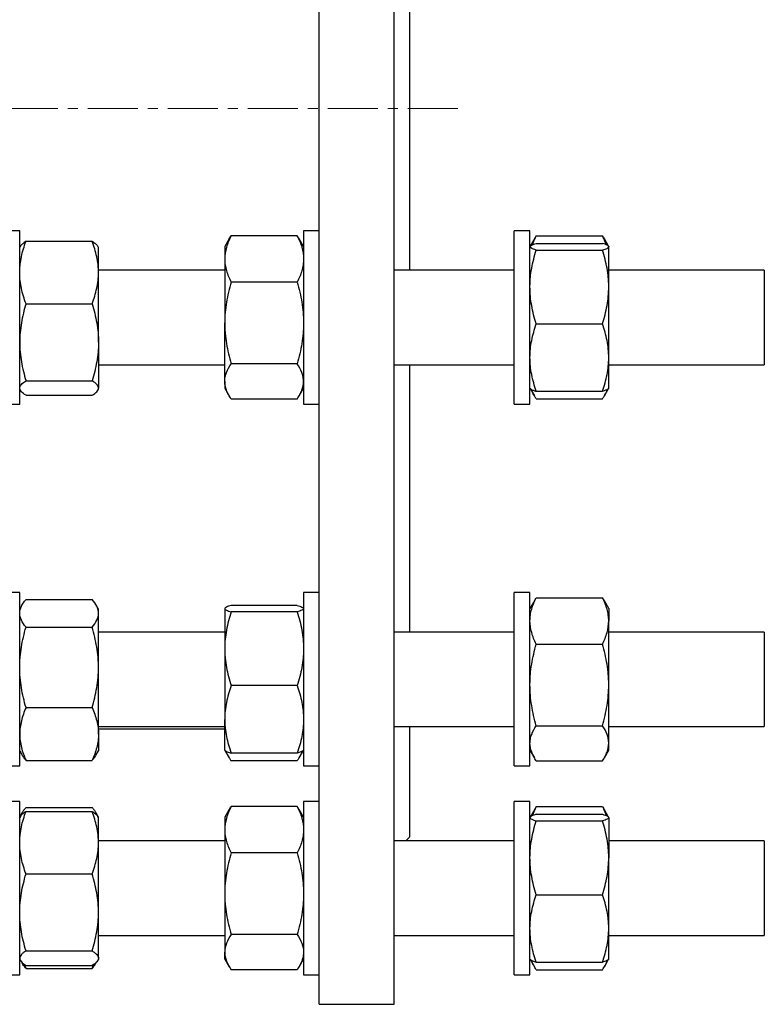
# Model space of a CAD drawing. Header units: millimetres. Extents: x 19 to 951, y 36 to 957.
# Tile 7 of 9: x 762 to 951, y 493 to 743. Entities that reach past the tile are written whole.
import ezdxf

# ---------------------------------------------------------------- set-up
doc = ezdxf.new("R2010")
doc.units = ezdxf.units.MM
doc.linetypes.add('CENTERX2', pattern=[20.32, 12.7, -2.54, 2.54, -2.54])
doc.layers.add('FORMAT', color=7, linetype='Continuous')

msp = doc.modelspace()

# ---------------------------------------------------------------- linework, layer by layer
at = {"color": 7, "linetype": 'Continuous', "lineweight": 25}
for p, q in [((837.58, 720.02), (837.58, 947.52)), ((856.58, 720.02), (856.58, 947.52)), ((860.58, 720.02), (860.58, 761.08)), ((837.58, 492.52), (837.58, 720.02)), ((856.58, 492.52), (856.58, 720.02)), ((860.58, 678.96), (860.58, 720.02)), ((761.51, 688.96), (757.51, 688.96)), ((761.51, 644.96), (761.51, 688.96)), ((814.71, 686.92), (815.18, 687.69)), ((831.97, 687.69), (815.18, 687.69)), ((832.45, 686.92), (831.97, 687.69)), ((837.58, 688.96), (833.58, 688.96)), ((833.58, 688.96), (833.58, 646.6)), ((891.08, 688.96), (887.08, 688.96)), ((887.08, 671.17), (887.08, 688.96)), ((891.08, 671.17), (891.08, 688.96)), ((892.68, 687.68), (909.47, 687.68)), ((763.12, 686.29), (779.91, 686.29)), ((814.7, 686.92), (813.58, 684.96)), ((833.58, 684.96), (832.45, 686.92)), ((892.19, 686.9), (891.13, 685.06)), ((892.68, 685.73), (909.47, 685.73)), ((911.02, 685.06), (909.96, 686.9)), ((761.68, 685.03), (761.51, 684.74)), ((781.51, 684.74), (781.35, 685.03)), ((781.51, 678.36), (781.51, 684.74)), ((813.58, 684.96), (813.58, 681.81)), ((891.11, 685.03), (891.08, 684.96)), ((892.68, 684.08), (909.47, 684.08)), ((911.08, 684.96), (911.04, 685.03)), ((911.08, 684.96), (911.08, 684.91)), ((911.08, 674.7), (911.08, 684.91)), ((813.58, 681.81), (813.58, 665.57)), ((813.58, 678.96), (781.51, 678.96)), ((781.51, 660.64), (781.51, 678.36)), ((887.08, 678.96), (856.58, 678.96)), ((950.58, 678.96), (911.08, 678.96)), ((950.58, 678.96), (950.58, 654.96)), ((831.97, 675.93), (815.18, 675.93)), ((911.08, 656.76), (911.08, 674.7)), ((763.12, 670.42), (779.91, 670.42)), ((887.08, 644.96), (887.08, 671.17)), ((891.08, 644.96), (891.08, 671.17)), ((813.58, 650.72), (813.58, 665.57)), ((892.68, 665.32), (909.47, 665.32)), ((781.51, 660.64), (781.51, 649.02)), ((831.97, 655.21), (815.18, 655.21)), ((911.08, 648.96), (911.08, 656.76)), ((781.51, 654.96), (813.58, 654.96)), ((856.58, 654.96), (887.08, 654.96)), ((860.58, 587.07), (860.58, 654.96)), ((911.08, 654.96), (950.58, 654.96)), ((763.12, 650.86), (779.91, 650.86)), ((813.58, 650.72), (813.58, 648.96)), ((761.51, 648.74), (761.68, 648.44)), ((781.35, 648.44), (781.51, 648.74)), ((781.51, 648.74), (781.51, 649.02)), ((813.58, 648.96), (814.71, 647.01)), ((832.45, 647.01), (833.58, 648.96)), ((891.08, 648.96), (891.11, 648.9)), ((891.11, 648.9), (892.19, 647.03)), ((892.68, 648.2), (909.47, 648.2)), ((909.96, 647.03), (911.04, 648.9)), ((911.04, 648.9), (911.08, 648.96)), ((763.12, 647.18), (779.91, 647.18)), ((831.97, 646.24), (815.18, 646.24)), ((833.58, 646.6), (833.58, 644.96)), ((892.68, 646.25), (909.47, 646.25)), ((757.51, 644.96), (761.51, 644.96)), ((833.58, 644.96), (837.58, 644.96)), ((887.08, 644.96), (891.08, 644.96)), ((761.51, 597.07), (757.51, 597.07)), ((761.51, 553.07), (761.51, 597.07)), ((763.12, 595.35), (779.91, 595.35)), ((837.58, 597.07), (833.58, 597.07)), ((833.58, 597.07), (833.58, 553.07)), ((891.08, 597.07), (887.08, 597.07)), ((887.08, 567.91), (887.08, 597.07)), ((891.08, 567.91), (891.08, 597.07)), ((892.2, 595), (892.68, 595.78)), ((892.68, 595.78), (909.47, 595.78)), ((909.96, 595), (909.47, 595.78)), ((762.17, 594.03), (761.51, 592.9)), ((781.51, 592.9), (780.86, 594.03)), ((781.51, 591.83), (781.51, 592.9)), ((813.61, 593.13), (813.58, 593.07)), ((813.58, 593.07), (813.58, 593.01)), ((813.58, 593.01), (813.58, 582.83)), ((831.97, 593.82), (815.18, 593.82)), ((833.58, 593.07), (833.54, 593.13)), ((892.19, 595), (891.08, 593.07)), ((911.08, 593.07), (909.96, 595)), ((911.08, 593.07), (911.08, 589.89)), ((781.51, 578.09), (781.51, 591.83)), ((831.97, 592.2), (815.18, 592.2)), ((763.12, 588.32), (779.91, 588.32)), ((911.08, 573.64), (911.08, 589.89)), ((813.58, 587.07), (781.51, 587.07)), ((887.08, 587.07), (856.58, 587.07)), ((950.58, 587.07), (911.08, 587.07)), ((950.58, 587.07), (950.58, 563.07)), ((813.58, 582.83), (813.58, 564.88)), ((892.68, 584), (909.47, 584)), ((781.51, 561.15), (781.51, 578.09)), ((831.97, 573.45), (815.18, 573.45)), ((911.08, 558.81), (911.08, 573.64)), ((763.12, 567.86), (779.91, 567.86)), ((887.08, 553.07), (887.08, 567.91)), ((891.08, 553.07), (891.08, 567.91)), ((781.51, 563.07), (813.58, 563.07)), ((813.58, 557.07), (813.58, 564.88)), ((856.58, 563.07), (887.08, 563.07)), ((860.58, 535.02), (860.58, 563.07)), ((892.68, 563.28), (909.47, 563.28)), ((911.08, 563.07), (950.58, 563.07)), ((781.51, 562.52), (813.58, 562.52)), ((781.51, 561.15), (781.51, 556.9)), ((911.08, 557.07), (911.08, 558.81)), ((761.51, 556.9), (762.17, 555.76)), ((780.86, 555.76), (781.51, 556.9)), ((813.58, 557.07), (813.61, 557.01)), ((813.61, 557.01), (814.7, 555.11)), ((831.97, 556.31), (815.18, 556.31)), ((832.45, 555.11), (833.55, 557.01)), ((833.55, 557.01), (833.58, 557.07)), ((891.08, 557.07), (892.2, 555.13)), ((909.96, 555.13), (911.08, 557.07)), ((757.51, 553.07), (761.51, 553.07)), ((763.12, 554.44), (779.91, 554.44)), ((831.97, 554.34), (815.18, 554.34)), ((833.58, 553.07), (837.58, 553.07)), ((887.08, 553.07), (891.08, 553.07)), ((892.68, 554.35), (909.47, 554.35)), ((761.51, 544.01), (757.51, 544.01)), ((761.51, 541.93), (761.51, 544.01)), ((831.97, 542.73), (815.18, 542.73)), ((837.58, 544.01), (833.58, 544.01)), ((833.58, 544.01), (833.58, 500.01)), ((891.08, 544.01), (887.08, 544.01)), ((887.08, 505.41), (887.08, 544.01)), ((891.08, 505.41), (891.08, 544.01)), ((892.68, 542.73), (909.47, 542.73)), ((761.51, 500.01), (761.51, 541.93)), ((762.17, 541.2), (761.51, 540.07)), ((761.69, 540.24), (761.51, 539.95)), ((763.12, 542.52), (779.91, 542.52)), ((763.12, 541.5), (779.91, 541.5)), ((781.51, 540.07), (780.86, 541.2)), ((781.51, 539.95), (781.34, 540.24)), ((814.7, 541.96), (813.58, 540.01)), ((833.58, 540.01), (832.45, 541.96)), ((892.19, 541.94), (891.13, 540.09)), ((892.68, 540.78), (909.47, 540.78)), ((911.03, 540.09), (909.96, 541.94)), ((781.51, 539.95), (781.51, 540.07)), ((781.51, 533.57), (781.51, 539.95)), ((813.58, 540.01), (813.58, 536.85)), ((891.11, 540.07), (891.08, 540.01)), ((892.68, 539.13), (909.47, 539.13)), ((911.08, 540.01), (911.04, 540.07)), ((911.08, 539.95), (911.08, 540.01)), ((911.08, 539.95), (911.08, 529.74)), ((813.58, 536.85), (813.58, 520.61)), ((813.58, 534.01), (781.51, 534.01)), ((781.51, 515.85), (781.51, 533.57)), ((887.08, 534.01), (856.58, 534.01)), ((859.56, 534.01), (860.58, 535.02)), ((950.58, 534.01), (911.08, 534.01)), ((950.58, 534.01), (950.58, 532.5)), ((831.97, 530.97), (815.18, 530.97)), ((950.58, 532.5), (950.58, 510.01)), ((911.08, 511.8), (911.08, 529.74)), ((763.12, 525.63), (779.91, 525.63)), ((813.58, 520.61), (813.58, 505.77)), ((892.68, 520.36), (909.47, 520.36)), ((781.51, 504.23), (781.51, 515.85)), ((831.97, 510.25), (815.18, 510.25)), ((911.08, 504.01), (911.08, 511.8)), ((781.51, 510.01), (813.58, 510.01)), ((856.58, 510.01), (887.08, 510.01)), ((911.08, 510.01), (950.58, 510.01)), ((763.12, 506.07), (779.91, 506.07)), ((813.58, 504.01), (813.58, 505.77)), ((887.08, 500.01), (887.08, 505.41)), ((891.08, 500.01), (891.08, 505.41)), ((761.51, 503.95), (761.69, 503.65)), ((761.96, 503.31), (762.17, 502.94)), ((763.12, 501.61), (762.67, 502.69)), ((779.91, 501.61), (780.36, 502.69)), ((780.86, 502.94), (781.07, 503.31)), ((781.34, 503.65), (781.51, 503.95)), ((781.51, 504.23), (781.51, 503.95)), ((813.58, 504.01), (814.7, 502.06)), ((832.45, 502.06), (833.58, 504.01)), ((891.08, 504.01), (891.11, 503.95)), ((891.11, 503.95), (892.19, 502.07)), ((892.68, 503.24), (909.47, 503.24)), ((909.96, 502.07), (911.04, 503.95)), ((911.04, 503.95), (911.08, 504.01)), ((763.12, 502.39), (779.91, 502.39)), ((763.12, 501.61), (779.91, 501.61)), ((831.97, 501.29), (815.18, 501.29)), ((892.68, 501.29), (909.47, 501.29)), ((757.51, 500.01), (761.51, 500.01)), ((833.58, 500.01), (837.58, 500.01)), ((887.08, 500.01), (891.08, 500.01)), ((837.58, 492.52), (856.58, 492.52))]:
    msp.add_line(p, q, dxfattribs=at)
for points, knots in [([(815.18, 687.69), (814.69, 686.72), (814.29, 685.76), (813.73, 683.8), (813.58, 682.81), (813.58, 681.81)], [0, 0, 0, 0, 0.5, 0.5, 1, 1, 1, 1]), ([(831.97, 687.69), (832.46, 686.72), (832.86, 685.76), (833.42, 683.8), (833.58, 682.81), (833.58, 681.81)], [0, 0, 0, 0, 0.5, 0.5, 1, 1, 1, 1]), ([(891.72, 685.42), (891.77, 685.57), (891.92, 686.03), (892.24, 686.78), (892.54, 687.38), (892.68, 687.68)], [0, 0, 0, 0, 0.19818, 0.599141, 1, 1, 1, 1]), ([(892.68, 687.68), (892.52, 687.44), (892.35, 687.18), (892.21, 686.92), (892.2, 686.9)], [0, 0, 0, 0, 0.921423, 1, 1, 1, 1]), ([(910.43, 685.42), (910.38, 685.57), (910.23, 686.03), (909.91, 686.78), (909.62, 687.38), (909.47, 687.68)], [0, 0, 0, 0, 0.19818, 0.599141, 1, 1, 1, 1]), ([(909.47, 687.68), (909.63, 687.44), (909.81, 687.18), (909.95, 686.92), (909.96, 686.9)], [0, 0, 0, 0, 0.921423, 1, 1, 1, 1]), ([(761.51, 678.36), (761.51, 678.69), (761.52, 679.03), (761.56, 679.7), (761.59, 680.04), (761.7, 681.04), (761.81, 681.71), (762.23, 683.69), (762.63, 685), (763.12, 686.29)], [0, 0, 0, 0, 0.125, 0.125, 0.25, 0.25, 0.5, 0.5, 1, 1, 1, 1]), ([(763.12, 686.29), (762.97, 686.19), (762.66, 685.99), (762.26, 685.69), (761.95, 685.39), (761.75, 685.17), (761.7, 685.04), (761.69, 685.02)], [0, 0, 0, 0, 0.238547, 0.477162, 0.715652, 0.958646, 1, 1, 1, 1]), ([(781.51, 678.36), (781.51, 678.69), (781.51, 679.03), (781.47, 679.7), (781.44, 680.04), (781.33, 681.04), (781.22, 681.71), (780.8, 683.69), (780.4, 685), (779.91, 686.29)], [0, 0, 0, 0, 0.125, 0.125, 0.25, 0.25, 0.5, 0.5, 1, 1, 1, 1]), ([(779.91, 686.29), (780.06, 686.19), (780.37, 685.99), (780.77, 685.69), (781.08, 685.39), (781.28, 685.17), (781.33, 685.04), (781.34, 685.02)], [0, 0, 0, 0, 0.238547, 0.4771616, 0.7156518, 0.958646, 1, 1, 1, 1]), ([(891.08, 684.91), (891.08, 684.94), (891.09, 684.98), (891.12, 685.05), (891.15, 685.08), (891.26, 685.19), (891.37, 685.26), (891.79, 685.46), (892.2, 685.6), (892.68, 685.73)], [0, 0, 0, 0, 0.125, 0.125, 0.25, 0.25, 0.5, 0.5, 1, 1, 1, 1]), ([(911.08, 684.91), (911.08, 684.94), (911.07, 684.98), (911.03, 685.05), (911, 685.08), (910.89, 685.19), (910.78, 685.26), (910.36, 685.46), (909.96, 685.6), (909.47, 685.73)], [0, 0, 0, 0, 0.125, 0.125, 0.25, 0.25, 0.5, 0.5, 1, 1, 1, 1]), ([(892.68, 684.08), (892.19, 684.22), (891.79, 684.35), (891.23, 684.63), (891.08, 684.77), (891.08, 684.91)], [0, 0, 0, 0, 0.5, 0.5, 1, 1, 1, 1]), ([(891.08, 674.7), (891.08, 675.1), (891.09, 675.5), (891.12, 676.29), (891.15, 676.69), (891.26, 677.88), (891.37, 678.66), (891.79, 681.01), (892.2, 682.55), (892.68, 684.08)], [0, 0, 0, 0, 0.125, 0.125, 0.25, 0.25, 0.5, 0.5, 1, 1, 1, 1]), ([(909.47, 684.08), (909.96, 684.22), (910.36, 684.35), (910.92, 684.63), (911.08, 684.77), (911.08, 684.91)], [0, 0, 0, 0, 0.5, 0.5, 1, 1, 1, 1]), ([(911.08, 674.7), (911.08, 675.1), (911.07, 675.5), (911.03, 676.29), (911, 676.69), (910.89, 677.88), (910.78, 678.66), (910.36, 681.01), (909.96, 682.55), (909.47, 684.08)], [0, 0, 0, 0, 0.125, 0.125, 0.25, 0.25, 0.5, 0.5, 1, 1, 1, 1]), ([(813.58, 681.81), (813.58, 681.56), (813.59, 681.31), (813.62, 680.81), (813.65, 680.56), (813.76, 679.82), (813.87, 679.32), (814.29, 677.85), (814.7, 676.89), (815.18, 675.93)], [0, 0, 0, 0, 0.125, 0.125, 0.25, 0.25, 0.5, 0.5, 1, 1, 1, 1]), ([(833.58, 681.81), (833.58, 681.56), (833.57, 681.31), (833.53, 680.81), (833.5, 680.56), (833.39, 679.82), (833.28, 679.32), (832.86, 677.85), (832.46, 676.89), (831.97, 675.93)], [0, 0, 0, 0, 0.125, 0.125, 0.25, 0.25, 0.5, 0.5, 1, 1, 1, 1]), ([(763.12, 670.42), (762.63, 671.72), (762.23, 673.03), (761.67, 675.67), (761.51, 677), (761.51, 678.36)], [0, 0, 0, 0, 0.5, 0.5, 1, 1, 1, 1]), ([(779.91, 670.42), (780.4, 671.72), (780.8, 673.03), (781.36, 675.67), (781.51, 677), (781.51, 678.36)], [0, 0, 0, 0, 0.5, 0.5, 1, 1, 1, 1]), ([(815.18, 675.93), (814.69, 674.23), (814.29, 672.53), (813.73, 669.08), (813.58, 667.33), (813.58, 665.57)], [0, 0, 0, 0, 0.5, 0.5, 1, 1, 1, 1]), ([(831.97, 675.93), (832.46, 674.23), (832.86, 672.53), (833.42, 669.08), (833.58, 667.33), (833.58, 665.57)], [0, 0, 0, 0, 0.5, 0.5, 1, 1, 1, 1]), ([(892.68, 665.32), (892.19, 666.85), (891.79, 668.4), (891.23, 671.52), (891.08, 673.1), (891.08, 674.7)], [0, 0, 0, 0, 0.5, 0.5, 1, 1, 1, 1]), ([(909.47, 665.32), (909.96, 666.85), (910.36, 668.4), (910.92, 671.52), (911.08, 673.1), (911.08, 674.7)], [0, 0, 0, 0, 0.5, 0.5, 1, 1, 1, 1]), ([(763.12, 670.42), (762.88, 669.62), (762.65, 668.82), (762.26, 667.2), (762.09, 666.38), (761.67, 663.94), (761.51, 662.29), (761.51, 660.64)], [0, 0, 0, 0, 0.25, 0.25, 0.5, 0.5, 1, 1, 1, 1]), ([(779.91, 670.42), (780.15, 669.62), (780.38, 668.82), (780.77, 667.2), (780.94, 666.38), (781.36, 663.94), (781.51, 662.29), (781.51, 660.64)], [0, 0, 0, 0, 0.25, 0.25, 0.5, 0.5, 1, 1, 1, 1]), ([(813.58, 665.57), (813.58, 665.13), (813.59, 664.69), (813.62, 663.81), (813.65, 663.37), (813.76, 662.06), (813.87, 661.19), (814.29, 658.6), (814.7, 656.9), (815.18, 655.21)], [0, 0, 0, 0, 0.125, 0.125, 0.25, 0.25, 0.5, 0.5, 1, 1, 1, 1]), ([(833.58, 665.57), (833.58, 665.13), (833.57, 664.69), (833.53, 663.81), (833.5, 663.37), (833.39, 662.06), (833.28, 661.19), (832.86, 658.6), (832.46, 656.9), (831.97, 655.21)], [0, 0, 0, 0, 0.125, 0.125, 0.25, 0.25, 0.5, 0.5, 1, 1, 1, 1]), ([(891.08, 656.76), (891.08, 657.48), (891.11, 658.21), (891.26, 659.67), (891.37, 660.39), (891.8, 662.53), (892.2, 663.93), (892.68, 665.32)], [0, 0, 0, 0, 0.25, 0.25, 0.5, 0.5, 1, 1, 1, 1]), ([(911.08, 656.76), (911.08, 657.48), (911.04, 658.21), (910.89, 659.67), (910.78, 660.39), (910.36, 662.53), (909.95, 663.93), (909.47, 665.32)], [0, 0, 0, 0, 0.25, 0.25, 0.5, 0.5, 1, 1, 1, 1]), ([(761.51, 660.64), (761.51, 659.81), (761.55, 658.98), (761.7, 657.32), (761.81, 656.49), (762.23, 654.05), (762.64, 652.44), (763.12, 650.86)], [0, 0, 0, 0, 0.25, 0.25, 0.5, 0.5, 1, 1, 1, 1]), ([(781.51, 660.64), (781.51, 659.81), (781.48, 658.98), (781.33, 657.32), (781.22, 656.49), (780.8, 654.05), (780.39, 652.44), (779.91, 650.86)], [0, 0, 0, 0, 0.25, 0.25, 0.5, 0.5, 1, 1, 1, 1]), ([(813.58, 650.72), (813.58, 651.1), (813.61, 651.48), (813.76, 652.25), (813.87, 652.63), (814.3, 653.75), (814.7, 654.48), (815.18, 655.21)], [0, 0, 0, 0, 0.25, 0.25, 0.5, 0.5, 1, 1, 1, 1]), ([(833.58, 650.72), (833.58, 651.1), (833.54, 651.48), (833.39, 652.25), (833.28, 652.63), (832.86, 653.75), (832.45, 654.48), (831.97, 655.21)], [0, 0, 0, 0, 0.25, 0.25, 0.5, 0.5, 1, 1, 1, 1]), ([(892.68, 648.2), (892.44, 648.89), (892.22, 649.6), (891.82, 651.02), (891.65, 651.73), (891.23, 653.87), (891.08, 655.31), (891.08, 656.76)], [0, 0, 0, 0, 0.25, 0.25, 0.5, 0.5, 1, 1, 1, 1]), ([(909.47, 648.2), (909.71, 648.89), (909.94, 649.6), (910.34, 651.02), (910.51, 651.73), (910.93, 653.87), (911.08, 655.31), (911.08, 656.76)], [0, 0, 0, 0, 0.25, 0.25, 0.5, 0.5, 1, 1, 1, 1]), ([(761.51, 649.02), (761.51, 649.1), (761.52, 649.18), (761.56, 649.33), (761.59, 649.41), (761.7, 649.64), (761.81, 649.8), (762.23, 650.26), (762.63, 650.56), (763.12, 650.86)], [0, 0, 0, 0, 0.125, 0.125, 0.25, 0.25, 0.5, 0.5, 1, 1, 1, 1]), ([(781.51, 649.02), (781.51, 649.1), (781.51, 649.18), (781.47, 649.33), (781.44, 649.41), (781.33, 649.64), (781.22, 649.8), (780.8, 650.26), (780.4, 650.56), (779.91, 650.86)], [0, 0, 0, 0, 0.125, 0.125, 0.25, 0.25, 0.5, 0.5, 1, 1, 1, 1]), ([(815.18, 646.24), (814.94, 646.61), (814.72, 646.98), (814.32, 647.72), (814.15, 648.09), (813.73, 649.21), (813.58, 649.97), (813.58, 650.72)], [0, 0, 0, 0, 0.25, 0.25, 0.5, 0.5, 1, 1, 1, 1]), ([(831.97, 646.24), (832.21, 646.61), (832.44, 646.98), (832.84, 647.72), (833.01, 648.09), (833.43, 649.21), (833.58, 649.97), (833.58, 650.72)], [0, 0, 0, 0, 0.25, 0.25, 0.5, 0.5, 1, 1, 1, 1]), ([(763.12, 647.18), (762.63, 647.48), (762.23, 647.78), (761.67, 648.4), (761.51, 648.71), (761.51, 649.02)], [0, 0, 0, 0, 0.5, 0.5, 1, 1, 1, 1]), ([(779.91, 647.18), (780.4, 647.48), (780.8, 647.78), (781.36, 648.4), (781.51, 648.71), (781.51, 649.02)], [0, 0, 0, 0, 0.5, 0.5, 1, 1, 1, 1]), ([(891.12, 648.91), (891.13, 648.88), (891.17, 648.82), (891.32, 648.71), (891.55, 648.58), (891.87, 648.45), (892.24, 648.32), (892.54, 648.24), (892.68, 648.2)], [0, 0, 0, 0, 0.101533, 0.279348, 0.457073, 0.63801, 0.819028, 1, 1, 1, 1]), ([(892.68, 646.25), (892.53, 646.49), (892.22, 646.97), (891.83, 647.7), (891.57, 648.25), (891.47, 648.57), (891.45, 648.64)], [0, 0, 0, 0, 0.305143, 0.610372, 0.915442, 1, 1, 1, 1]), ([(911.03, 648.91), (911.02, 648.88), (910.99, 648.82), (910.84, 648.71), (910.6, 648.58), (910.29, 648.45), (909.91, 648.32), (909.62, 648.24), (909.47, 648.2)], [0, 0, 0, 0, 0.101533, 0.279348, 0.457073, 0.63801, 0.819028, 1, 1, 1, 1]), ([(909.47, 646.25), (909.63, 646.49), (909.94, 646.97), (910.32, 647.7), (910.58, 648.25), (910.68, 648.57), (910.7, 648.64)], [0, 0, 0, 0, 0.305143, 0.610372, 0.915442, 1, 1, 1, 1]), ([(761.51, 591.83), (761.51, 591.98), (761.52, 592.13), (761.56, 592.43), (761.59, 592.58), (761.7, 593.03), (761.81, 593.32), (762.23, 594.2), (762.63, 594.78), (763.12, 595.35)], [0, 0, 0, 0, 0.125, 0.125, 0.25, 0.25, 0.5, 0.5, 1, 1, 1, 1]), ([(781.51, 591.83), (781.51, 591.98), (781.51, 592.13), (781.47, 592.43), (781.44, 592.58), (781.33, 593.03), (781.22, 593.32), (780.8, 594.2), (780.4, 594.78), (779.91, 595.35)], [0, 0, 0, 0, 0.125, 0.125, 0.25, 0.25, 0.5, 0.5, 1, 1, 1, 1]), ([(891.08, 589.89), (891.08, 590.14), (891.09, 590.39), (891.12, 590.89), (891.15, 591.14), (891.26, 591.89), (891.37, 592.38), (891.79, 593.85), (892.2, 594.82), (892.68, 595.78)], [0, 0, 0, 0, 0.125, 0.125, 0.25, 0.25, 0.5, 0.5, 1, 1, 1, 1]), ([(911.08, 589.89), (911.08, 590.14), (911.07, 590.39), (911.03, 590.89), (911, 591.14), (910.89, 591.89), (910.78, 592.38), (910.36, 593.85), (909.96, 594.82), (909.47, 595.78)], [0, 0, 0, 0, 0.125, 0.125, 0.25, 0.25, 0.5, 0.5, 1, 1, 1, 1]), ([(815.18, 593.82), (814.94, 593.75), (814.72, 593.69), (814.32, 593.55), (814.15, 593.49), (813.73, 593.28), (813.58, 593.15), (813.58, 593.01)], [0, 0, 0, 0, 0.25, 0.25, 0.5, 0.5, 1, 1, 1, 1]), ([(813.58, 593.01), (813.58, 592.94), (813.61, 592.87), (813.76, 592.74), (813.87, 592.67), (814.3, 592.47), (814.7, 592.33), (815.18, 592.2)], [0, 0, 0, 0, 0.25, 0.25, 0.5, 0.5, 1, 1, 1, 1]), ([(831.97, 593.82), (832.21, 593.75), (832.44, 593.69), (832.84, 593.55), (833.01, 593.49), (833.43, 593.28), (833.58, 593.15), (833.58, 593.01)], [0, 0, 0, 0, 0.25, 0.25, 0.5, 0.5, 1, 1, 1, 1]), ([(833.58, 593.01), (833.58, 592.94), (833.54, 592.87), (833.39, 592.74), (833.28, 592.67), (832.86, 592.47), (832.45, 592.33), (831.97, 592.2)], [0, 0, 0, 0, 0.25, 0.25, 0.5, 0.5, 1, 1, 1, 1]), ([(763.12, 588.32), (762.63, 588.89), (762.23, 589.47), (761.67, 590.64), (761.51, 591.24), (761.51, 591.83)], [0, 0, 0, 0, 0.5, 0.5, 1, 1, 1, 1]), ([(779.91, 588.32), (780.4, 588.89), (780.8, 589.47), (781.36, 590.64), (781.51, 591.24), (781.51, 591.83)], [0, 0, 0, 0, 0.5, 0.5, 1, 1, 1, 1]), ([(815.18, 592.2), (814.69, 590.67), (814.29, 589.13), (813.73, 586), (813.58, 584.43), (813.58, 582.83)], [0, 0, 0, 0, 0.5, 0.5, 1, 1, 1, 1]), ([(831.97, 592.2), (832.46, 590.67), (832.86, 589.13), (833.42, 586), (833.58, 584.43), (833.58, 582.83)], [0, 0, 0, 0, 0.5, 0.5, 1, 1, 1, 1]), ([(761.51, 578.09), (761.51, 578.52), (761.52, 578.96), (761.56, 579.83), (761.59, 580.26), (761.7, 581.55), (761.81, 582.41), (762.23, 584.96), (762.63, 586.65), (763.12, 588.32)], [0, 0, 0, 0, 0.125, 0.125, 0.25, 0.25, 0.5, 0.5, 1, 1, 1, 1]), ([(781.51, 578.09), (781.51, 578.52), (781.51, 578.96), (781.47, 579.83), (781.44, 580.26), (781.33, 581.55), (781.22, 582.41), (780.8, 584.96), (780.4, 586.65), (779.91, 588.32)], [0, 0, 0, 0, 0.125, 0.125, 0.25, 0.25, 0.5, 0.5, 1, 1, 1, 1]), ([(892.68, 584), (892.19, 584.96), (891.79, 585.93), (891.23, 587.9), (891.08, 588.89), (891.08, 589.89)], [0, 0, 0, 0, 0.5, 0.5, 1, 1, 1, 1]), ([(909.47, 584), (909.96, 584.96), (910.36, 585.93), (910.92, 587.9), (911.08, 588.89), (911.08, 589.89)], [0, 0, 0, 0, 0.5, 0.5, 1, 1, 1, 1]), ([(813.58, 582.83), (813.58, 582.43), (813.59, 582.03), (813.62, 581.23), (813.65, 580.84), (813.76, 579.65), (813.87, 578.87), (814.29, 576.52), (814.7, 574.98), (815.18, 573.45)], [0, 0, 0, 0, 0.125, 0.125, 0.25, 0.25, 0.5, 0.5, 1, 1, 1, 1]), ([(833.58, 582.83), (833.58, 582.43), (833.57, 582.03), (833.53, 581.23), (833.5, 580.84), (833.39, 579.65), (833.28, 578.87), (832.86, 576.52), (832.46, 574.98), (831.97, 573.45)], [0, 0, 0, 0, 0.125, 0.125, 0.25, 0.25, 0.5, 0.5, 1, 1, 1, 1]), ([(891.08, 573.64), (891.08, 574.08), (891.09, 574.52), (891.12, 575.4), (891.15, 575.84), (891.26, 577.15), (891.37, 578.01), (891.79, 580.6), (892.2, 582.31), (892.68, 584)], [0, 0, 0, 0, 0.125, 0.125, 0.25, 0.25, 0.5, 0.5, 1, 1, 1, 1]), ([(911.08, 573.64), (911.08, 574.08), (911.07, 574.52), (911.03, 575.4), (911, 575.84), (910.89, 577.15), (910.78, 578.01), (910.36, 580.6), (909.96, 582.31), (909.47, 584)], [0, 0, 0, 0, 0.125, 0.125, 0.25, 0.25, 0.5, 0.5, 1, 1, 1, 1]), ([(763.12, 567.86), (762.63, 569.53), (762.23, 571.22), (761.67, 574.62), (761.51, 576.35), (761.51, 578.09)], [0, 0, 0, 0, 0.5, 0.5, 1, 1, 1, 1]), ([(779.91, 567.86), (780.4, 569.53), (780.8, 571.22), (781.36, 574.62), (781.51, 576.35), (781.51, 578.09)], [0, 0, 0, 0, 0.5, 0.5, 1, 1, 1, 1]), ([(815.18, 573.45), (814.69, 572.05), (814.29, 570.64), (813.73, 567.78), (813.58, 566.34), (813.58, 564.88)], [0, 0, 0, 0, 0.5, 0.5, 1, 1, 1, 1]), ([(831.97, 573.45), (832.46, 572.05), (832.86, 570.64), (833.42, 567.78), (833.58, 566.34), (833.58, 564.88)], [0, 0, 0, 0, 0.5, 0.5, 1, 1, 1, 1]), ([(892.68, 563.28), (892.19, 564.97), (891.79, 566.68), (891.23, 570.13), (891.08, 571.87), (891.08, 573.64)], [0, 0, 0, 0, 0.5, 0.5, 1, 1, 1, 1]), ([(909.47, 563.28), (909.96, 564.97), (910.36, 566.68), (910.92, 570.13), (911.08, 571.87), (911.08, 573.64)], [0, 0, 0, 0, 0.5, 0.5, 1, 1, 1, 1]), ([(763.12, 567.86), (762.88, 567.31), (762.65, 566.76), (762.26, 565.65), (762.09, 565.09), (761.67, 563.41), (761.51, 562.29), (761.51, 561.15)], [0, 0, 0, 0, 0.25, 0.25, 0.5, 0.5, 1, 1, 1, 1]), ([(779.91, 567.86), (780.15, 567.31), (780.38, 566.76), (780.77, 565.65), (780.94, 565.09), (781.36, 563.41), (781.51, 562.29), (781.51, 561.15)], [0, 0, 0, 0, 0.25, 0.25, 0.5, 0.5, 1, 1, 1, 1]), ([(813.58, 564.88), (813.58, 564.52), (813.59, 564.15), (813.62, 563.43), (813.65, 563.06), (813.76, 561.98), (813.87, 561.26), (814.29, 559.12), (814.7, 557.71), (815.18, 556.31)], [0, 0, 0, 0, 0.125, 0.125, 0.25, 0.25, 0.5, 0.5, 1, 1, 1, 1]), ([(833.58, 564.88), (833.58, 564.52), (833.57, 564.15), (833.53, 563.43), (833.5, 563.06), (833.39, 561.98), (833.28, 561.26), (832.86, 559.12), (832.46, 557.71), (831.97, 556.31)], [0, 0, 0, 0, 0.125, 0.125, 0.25, 0.25, 0.5, 0.5, 1, 1, 1, 1]), ([(891.08, 558.81), (891.08, 559.19), (891.11, 559.57), (891.26, 560.33), (891.37, 560.71), (891.8, 561.82), (892.2, 562.56), (892.68, 563.28)], [0, 0, 0, 0, 0.25, 0.25, 0.5, 0.5, 1, 1, 1, 1]), ([(911.08, 558.81), (911.08, 559.19), (911.04, 559.57), (910.89, 560.33), (910.78, 560.71), (910.36, 561.82), (909.95, 562.56), (909.47, 563.28)], [0, 0, 0, 0, 0.25, 0.25, 0.5, 0.5, 1, 1, 1, 1]), ([(761.51, 561.15), (761.51, 560.58), (761.55, 560.01), (761.7, 558.87), (761.81, 558.31), (762.23, 556.63), (762.64, 555.53), (763.12, 554.44)], [0, 0, 0, 0, 0.25, 0.25, 0.5, 0.5, 1, 1, 1, 1]), ([(781.51, 561.15), (781.51, 560.58), (781.48, 560.01), (781.33, 558.87), (781.22, 558.31), (780.8, 556.63), (780.39, 555.53), (779.91, 554.44)], [0, 0, 0, 0, 0.25, 0.25, 0.5, 0.5, 1, 1, 1, 1]), ([(892.68, 554.35), (892.44, 554.71), (892.22, 555.08), (891.82, 555.82), (891.65, 556.19), (891.23, 557.31), (891.08, 558.06), (891.08, 558.81)], [0, 0, 0, 0, 0.25, 0.25, 0.5, 0.5, 1, 1, 1, 1]), ([(909.47, 554.35), (909.71, 554.71), (909.94, 555.08), (910.34, 555.82), (910.51, 556.19), (910.93, 557.31), (911.08, 558.06), (911.08, 558.81)], [0, 0, 0, 0, 0.25, 0.25, 0.5, 0.5, 1, 1, 1, 1]), ([(762.18, 555.77), (762.22, 555.69), (762.37, 555.42), (762.68, 554.98), (762.98, 554.62), (763.12, 554.44)], [0, 0, 0, 0, 0.180975, 0.590539, 1, 1, 1, 1]), ([(780.85, 555.77), (780.81, 555.69), (780.66, 555.42), (780.35, 554.98), (780.05, 554.62), (779.91, 554.44)], [0, 0, 0, 0, 0.180975, 0.590539, 1, 1, 1, 1]), ([(813.61, 557.01), (813.63, 556.98), (813.69, 556.9), (813.89, 556.77), (814.22, 556.61), (814.65, 556.46), (815.01, 556.36), (815.18, 556.31)], [0, 0, 0, 0, 0.128217, 0.344984, 0.561773, 0.780876, 1, 1, 1, 1]), ([(813.95, 556.74), (813.99, 556.64), (814.1, 556.29), (814.37, 555.72), (814.74, 555.03), (815.04, 554.57), (815.18, 554.34)], [0, 0, 0, 0, 0.132342, 0.421498, 0.710786, 1, 1, 1, 1]), ([(833.54, 557.01), (833.52, 556.98), (833.47, 556.9), (833.27, 556.77), (832.94, 556.61), (832.5, 556.46), (832.15, 556.36), (831.97, 556.31)], [0, 0, 0, 0, 0.128217, 0.344984, 0.561773, 0.780876, 1, 1, 1, 1]), ([(833.2, 556.74), (833.17, 556.64), (833.05, 556.29), (832.79, 555.72), (832.41, 555.03), (832.12, 554.57), (831.97, 554.34)], [0, 0, 0, 0, 0.132342, 0.421498, 0.710786, 1, 1, 1, 1]), ([(815.18, 542.73), (814.94, 542.25), (814.72, 541.77), (814.32, 540.79), (814.15, 540.3), (813.73, 538.83), (813.58, 537.84), (813.58, 536.85)], [0, 0, 0, 0, 0.25, 0.25, 0.5, 0.5, 1, 1, 1, 1]), ([(814.71, 541.96), (814.72, 541.99), (814.86, 542.25), (815.03, 542.5), (815.18, 542.73)], [0, 0, 0, 0, 0.109088, 1, 1, 1, 1]), ([(831.97, 542.73), (832.21, 542.25), (832.44, 541.77), (832.84, 540.79), (833.01, 540.3), (833.43, 538.83), (833.58, 537.84), (833.58, 536.85)], [0, 0, 0, 0, 0.25, 0.25, 0.5, 0.5, 1, 1, 1, 1]), ([(832.45, 541.96), (832.43, 541.99), (832.29, 542.25), (832.12, 542.5), (831.97, 542.73)], [0, 0, 0, 0, 0.109088, 1, 1, 1, 1]), ([(892.68, 542.73), (892.47, 542.29), (892.1, 541.54), (891.83, 540.78), (891.72, 540.46)], [0, 0, 0, 0, 0.580608, 1, 1, 1, 1]), ([(892.68, 542.73), (892.52, 542.49), (892.35, 542.23), (892.21, 541.96), (892.2, 541.94)], [0, 0, 0, 0, 0.921423, 1, 1, 1, 1]), ([(909.47, 542.73), (909.68, 542.29), (910.05, 541.54), (910.32, 540.78), (910.43, 540.46)], [0, 0, 0, 0, 0.580608, 1, 1, 1, 1]), ([(909.47, 542.73), (909.63, 542.49), (909.81, 542.23), (909.95, 541.96), (909.96, 541.94)], [0, 0, 0, 0, 0.921423, 1, 1, 1, 1]), ([(761.51, 533.57), (761.51, 533.9), (761.52, 534.24), (761.56, 534.92), (761.59, 535.25), (761.7, 536.26), (761.81, 536.92), (762.23, 538.9), (762.63, 540.21), (763.12, 541.5)], [0, 0, 0, 0, 0.125, 0.125, 0.25, 0.25, 0.5, 0.5, 1, 1, 1, 1]), ([(763.12, 541.5), (762.91, 541.37), (762.52, 541.12), (762.08, 540.74), (761.81, 540.46), (761.72, 540.29), (761.7, 540.24)], [0, 0, 0, 0, 0.32731, 0.604911, 0.88248, 1, 1, 1, 1]), ([(761.79, 540.4), (761.81, 540.45), (761.89, 540.72), (762.16, 541.21), (762.59, 541.87), (762.94, 542.31), (763.12, 542.52)], [0, 0, 0, 0, 0.065703, 0.374926, 0.687447, 1, 1, 1, 1]), ([(781.24, 540.4), (781.22, 540.45), (781.14, 540.72), (780.87, 541.21), (780.44, 541.87), (780.09, 542.31), (779.91, 542.52)], [0, 0, 0, 0, 0.065703, 0.374926, 0.687447, 1, 1, 1, 1]), ([(781.51, 533.57), (781.51, 533.9), (781.51, 534.24), (781.47, 534.92), (781.44, 535.25), (781.33, 536.26), (781.22, 536.92), (780.8, 538.9), (780.4, 540.21), (779.91, 541.5)], [0, 0, 0, 0, 0.125, 0.125, 0.25, 0.25, 0.5, 0.5, 1, 1, 1, 1]), ([(779.91, 541.5), (780.12, 541.37), (780.51, 541.12), (780.95, 540.74), (781.22, 540.46), (781.31, 540.29), (781.33, 540.24)], [0, 0, 0, 0, 0.32731, 0.604911, 0.88248, 1, 1, 1, 1]), ([(892.68, 540.78), (892.44, 540.71), (892.22, 540.64), (891.82, 540.5), (891.65, 540.44), (891.23, 540.23), (891.08, 540.09), (891.08, 539.95)], [0, 0, 0, 0, 0.25, 0.25, 0.5, 0.5, 1, 1, 1, 1]), ([(909.47, 540.78), (909.71, 540.71), (909.94, 540.64), (910.34, 540.5), (910.51, 540.44), (910.93, 540.23), (911.08, 540.09), (911.08, 539.95)], [0, 0, 0, 0, 0.25, 0.25, 0.5, 0.5, 1, 1, 1, 1]), ([(891.08, 539.95), (891.08, 539.88), (891.11, 539.81), (891.26, 539.67), (891.37, 539.6), (891.8, 539.39), (892.2, 539.26), (892.68, 539.13)], [0, 0, 0, 0, 0.25, 0.25, 0.5, 0.5, 1, 1, 1, 1]), ([(891.08, 529.74), (891.08, 530.14), (891.09, 530.54), (891.12, 531.34), (891.15, 531.73), (891.26, 532.92), (891.37, 533.71), (891.79, 536.05), (892.2, 537.6), (892.68, 539.13)], [0, 0, 0, 0, 0.125, 0.125, 0.25, 0.25, 0.5, 0.5, 1, 1, 1, 1]), ([(911.08, 539.95), (911.08, 539.88), (911.04, 539.81), (910.89, 539.67), (910.78, 539.6), (910.36, 539.39), (909.95, 539.26), (909.47, 539.13)], [0, 0, 0, 0, 0.25, 0.25, 0.5, 0.5, 1, 1, 1, 1]), ([(911.08, 529.74), (911.08, 530.14), (911.07, 530.54), (911.03, 531.34), (911, 531.73), (910.89, 532.92), (910.78, 533.71), (910.36, 536.05), (909.96, 537.6), (909.47, 539.13)], [0, 0, 0, 0, 0.125, 0.125, 0.25, 0.25, 0.5, 0.5, 1, 1, 1, 1]), ([(813.58, 536.85), (813.58, 536.35), (813.61, 535.85), (813.76, 534.85), (813.87, 534.36), (814.3, 532.88), (814.7, 531.92), (815.18, 530.97)], [0, 0, 0, 0, 0.25, 0.25, 0.5, 0.5, 1, 1, 1, 1]), ([(833.58, 536.85), (833.58, 536.35), (833.54, 535.85), (833.39, 534.85), (833.28, 534.36), (832.86, 532.88), (832.45, 531.92), (831.97, 530.97)], [0, 0, 0, 0, 0.25, 0.25, 0.5, 0.5, 1, 1, 1, 1]), ([(763.12, 525.63), (762.63, 526.93), (762.23, 528.24), (761.67, 530.88), (761.51, 532.21), (761.51, 533.57)], [0, 0, 0, 0, 0.5, 0.5, 1, 1, 1, 1]), ([(779.91, 525.63), (780.4, 526.93), (780.8, 528.24), (781.36, 530.88), (781.51, 532.21), (781.51, 533.57)], [0, 0, 0, 0, 0.5, 0.5, 1, 1, 1, 1]), ([(815.18, 530.97), (814.69, 529.28), (814.29, 527.57), (813.73, 524.12), (813.58, 522.38), (813.58, 520.61)], [0, 0, 0, 0, 0.5, 0.5, 1, 1, 1, 1]), ([(831.97, 530.97), (832.46, 529.28), (832.86, 527.57), (833.42, 524.12), (833.58, 522.38), (833.58, 520.61)], [0, 0, 0, 0, 0.5, 0.5, 1, 1, 1, 1]), ([(892.68, 520.36), (892.19, 521.89), (891.79, 523.44), (891.23, 526.56), (891.08, 528.14), (891.08, 529.74)], [0, 0, 0, 0, 0.5, 0.5, 1, 1, 1, 1]), ([(909.47, 520.36), (909.96, 521.89), (910.36, 523.44), (910.92, 526.56), (911.08, 528.14), (911.08, 529.74)], [0, 0, 0, 0, 0.5, 0.5, 1, 1, 1, 1]), ([(761.51, 515.85), (761.51, 516.27), (761.52, 516.68), (761.56, 517.51), (761.59, 517.93), (761.7, 519.16), (761.81, 519.98), (762.23, 522.43), (762.63, 524.03), (763.12, 525.63)], [0, 0, 0, 0, 0.125, 0.125, 0.25, 0.25, 0.5, 0.5, 1, 1, 1, 1]), ([(781.51, 515.85), (781.51, 516.27), (781.51, 516.68), (781.47, 517.51), (781.44, 517.93), (781.33, 519.16), (781.22, 519.98), (780.8, 522.43), (780.4, 524.03), (779.91, 525.63)], [0, 0, 0, 0, 0.125, 0.125, 0.25, 0.25, 0.5, 0.5, 1, 1, 1, 1]), ([(813.58, 520.61), (813.58, 520.17), (813.59, 519.73), (813.62, 518.85), (813.65, 518.41), (813.76, 517.1), (813.87, 516.23), (814.29, 513.64), (814.7, 511.94), (815.18, 510.25)], [0, 0, 0, 0, 0.125, 0.125, 0.25, 0.25, 0.5, 0.5, 1, 1, 1, 1]), ([(833.58, 520.61), (833.58, 520.17), (833.57, 519.73), (833.53, 518.85), (833.5, 518.41), (833.39, 517.1), (833.28, 516.23), (832.86, 513.64), (832.46, 511.94), (831.97, 510.25)], [0, 0, 0, 0, 0.125, 0.125, 0.25, 0.25, 0.5, 0.5, 1, 1, 1, 1]), ([(891.08, 511.8), (891.08, 512.16), (891.09, 512.53), (891.12, 513.25), (891.15, 513.62), (891.26, 514.7), (891.37, 515.42), (891.79, 517.55), (892.2, 518.96), (892.68, 520.36)], [0, 0, 0, 0, 0.125, 0.125, 0.25, 0.25, 0.5, 0.5, 1, 1, 1, 1]), ([(911.08, 511.8), (911.08, 512.16), (911.07, 512.53), (911.03, 513.25), (911, 513.62), (910.89, 514.7), (910.78, 515.42), (910.36, 517.55), (909.96, 518.96), (909.47, 520.36)], [0, 0, 0, 0, 0.125, 0.125, 0.25, 0.25, 0.5, 0.5, 1, 1, 1, 1]), ([(763.12, 506.07), (762.63, 507.67), (762.23, 509.28), (761.67, 512.54), (761.51, 514.19), (761.51, 515.85)], [0, 0, 0, 0, 0.5, 0.5, 1, 1, 1, 1]), ([(779.91, 506.07), (780.4, 507.67), (780.8, 509.28), (781.36, 512.54), (781.51, 514.19), (781.51, 515.85)], [0, 0, 0, 0, 0.5, 0.5, 1, 1, 1, 1]), ([(815.18, 510.25), (814.69, 509.52), (814.29, 508.78), (813.73, 507.29), (813.58, 506.53), (813.58, 505.77)], [0, 0, 0, 0, 0.5, 0.5, 1, 1, 1, 1]), ([(831.97, 510.25), (832.46, 509.52), (832.86, 508.78), (833.42, 507.29), (833.58, 506.53), (833.58, 505.77)], [0, 0, 0, 0, 0.5, 0.5, 1, 1, 1, 1]), ([(892.68, 503.24), (892.19, 504.64), (891.79, 506.05), (891.23, 508.9), (891.08, 510.34), (891.08, 511.8)], [0, 0, 0, 0, 0.5, 0.5, 1, 1, 1, 1]), ([(909.47, 503.24), (909.96, 504.64), (910.36, 506.05), (910.92, 508.9), (911.08, 510.34), (911.08, 511.8)], [0, 0, 0, 0, 0.5, 0.5, 1, 1, 1, 1]), ([(763.12, 506.07), (762.88, 505.92), (762.65, 505.77), (762.26, 505.47), (762.09, 505.31), (761.67, 504.85), (761.51, 504.54), (761.51, 504.23)], [0, 0, 0, 0, 0.25, 0.25, 0.5, 0.5, 1, 1, 1, 1]), ([(779.91, 506.07), (780.15, 505.92), (780.38, 505.77), (780.77, 505.47), (780.94, 505.31), (781.36, 504.85), (781.51, 504.54), (781.51, 504.23)], [0, 0, 0, 0, 0.25, 0.25, 0.5, 0.5, 1, 1, 1, 1]), ([(813.58, 505.77), (813.58, 505.58), (813.59, 505.39), (813.62, 505.01), (813.65, 504.82), (813.76, 504.25), (813.87, 503.87), (814.29, 502.75), (814.7, 502.02), (815.18, 501.29)], [0, 0, 0, 0, 0.125, 0.125, 0.25, 0.25, 0.5, 0.5, 1, 1, 1, 1]), ([(833.58, 505.77), (833.58, 505.58), (833.57, 505.39), (833.53, 505.01), (833.5, 504.82), (833.39, 504.25), (833.28, 503.87), (832.86, 502.75), (832.46, 502.02), (831.97, 501.29)], [0, 0, 0, 0, 0.125, 0.125, 0.25, 0.25, 0.5, 0.5, 1, 1, 1, 1]), ([(761.51, 504.23), (761.51, 504.08), (761.55, 503.92), (761.7, 503.61), (761.81, 503.45), (762.23, 502.99), (762.64, 502.69), (763.12, 502.39)], [0, 0, 0, 0, 0.25, 0.25, 0.5, 0.5, 1, 1, 1, 1]), ([(763.12, 501.61), (762.91, 501.87), (762.55, 502.31), (762.28, 502.76), (762.18, 502.94)], [0, 0, 0, 0, 0.593092, 1, 1, 1, 1]), ([(781.51, 504.23), (781.51, 504.08), (781.48, 503.92), (781.33, 503.61), (781.22, 503.45), (780.8, 502.99), (780.39, 502.69), (779.91, 502.39)], [0, 0, 0, 0, 0.25, 0.25, 0.5, 0.5, 1, 1, 1, 1]), ([(779.91, 501.61), (780.12, 501.87), (780.48, 502.31), (780.75, 502.76), (780.85, 502.94)], [0, 0, 0, 0, 0.593092, 1, 1, 1, 1]), ([(891.11, 503.95), (891.13, 503.92), (891.19, 503.84), (891.39, 503.7), (891.72, 503.55), (892.15, 503.39), (892.51, 503.29), (892.68, 503.24)], [0, 0, 0, 0, 0.125285, 0.342781, 0.560299, 0.780139, 1, 1, 1, 1]), ([(892.68, 501.29), (892.53, 501.53), (892.22, 502.01), (891.83, 502.74), (891.57, 503.3), (891.47, 503.61), (891.45, 503.68)], [0, 0, 0, 0, 0.305332, 0.6107505, 0.9160099, 1, 1, 1, 1]), ([(911.04, 503.95), (911.02, 503.92), (910.96, 503.84), (910.77, 503.7), (910.44, 503.55), (910, 503.39), (909.65, 503.29), (909.47, 503.24)], [0, 0, 0, 0, 0.125285, 0.342781, 0.560299, 0.780139, 1, 1, 1, 1]), ([(909.47, 501.29), (909.63, 501.53), (909.94, 502.01), (910.32, 502.74), (910.58, 503.3), (910.68, 503.61), (910.7, 503.68)], [0, 0, 0, 0, 0.305332, 0.610751, 0.91601, 1, 1, 1, 1])]:
    msp.add_open_spline(points, degree=3, knots=knots, dxfattribs=at)
at = {"layer": 'FORMAT', "linetype": 'CENTERX2', "lineweight": 18}
msp.add_line((872.8, 720.02), (757.51, 720.02), dxfattribs=at)

doc.saveas('drawing.dxf')
